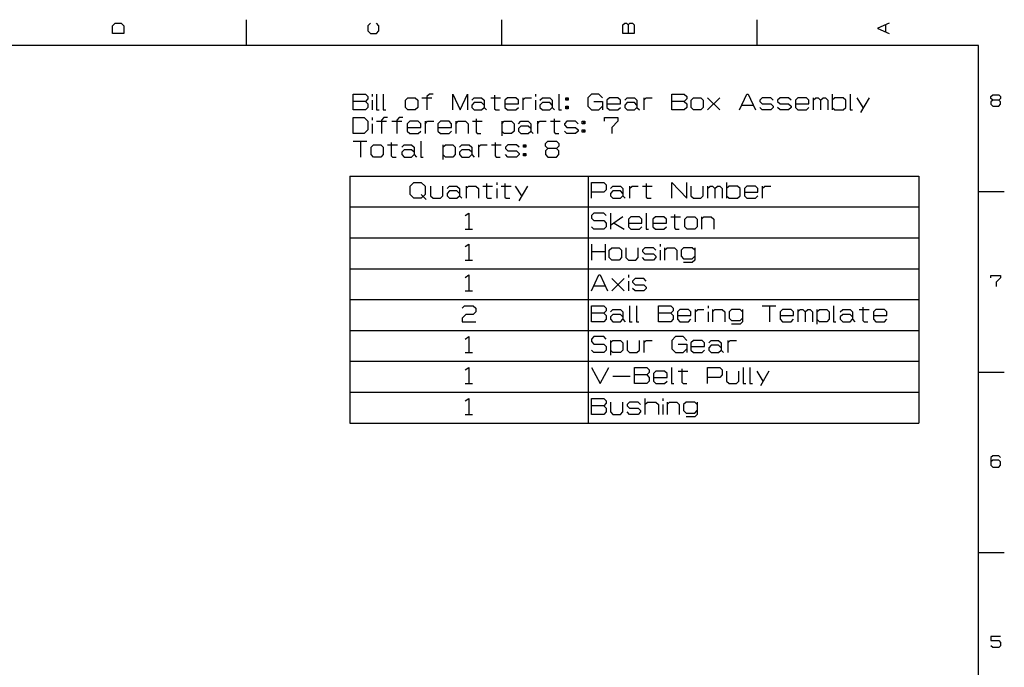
# Model space of a CAD drawing. Extents: x 0 to 594, y 0 to 420.
# Tile 14 of 14: x 305 to 592, y 229 to 418. Entities that reach past the tile are written whole.
import ezdxf

# ---------------------------------------------------------------- set-up
doc = ezdxf.new("R2010")
doc.units = 0
doc.layers.get('0').update_dxf_attribs({"linetype": 'CONTINUOUS'})

msp = doc.modelspace()

# ---------------------------------------------------------------- linework, layer by layer
at = {"color": 7, "ltscale": 0.1875}
for p, q in [((371.2, 410), (371.2, 417.5)), ((445.4, 410), (445.4, 417.5)), ((519.6, 410), (519.6, 417.5)), ((584, 367.5), (591.5, 367.5)), ((584, 315), (591.5, 315)), ((584, 262.5), (591.5, 262.5))]:
    msp.add_line(p, q, dxfattribs=at)
at = {"color": 7}
for p, q in [((584, 410), (10, 410)), ((584, 10), (584, 410)), ((401.19, 372), (566.61, 372)), ((401.19, 372), (401.19, 300.18)), ((470.47, 372), (470.47, 300.18)), ((566.61, 372), (566.61, 300.18)), ((401.19, 363.03), (566.61, 363.03)), ((401.19, 354.05), (566.61, 354.05)), ((401.19, 345.07), (566.61, 345.07)), ((401.19, 336.09), (566.61, 336.09)), ((401.19, 327.12), (566.61, 327.12)), ((401.19, 318.14), (566.61, 318.14)), ((401.19, 309.16), (566.61, 309.16)), ((401.19, 300.18), (566.61, 300.18))]:
    msp.add_line(p, q, dxfattribs=at)
for points in [[(332.23, 413.5), (332.23, 415.75), (332.98, 416.5), (334.73, 416.5), (335.48, 415.75), (335.48, 413.5)], [(588.12, 395.62), (589.88, 395.62), (590.38, 395.12), (590.38, 394.62), (589.88, 394.12), (588.12, 394.12), (587.62, 394.62), (587.62, 395.12)], [(418.09, 394.81), (420.23, 394.81), (420.94, 394.1), (420.94, 391.95), (420.23, 391.24), (418.09, 391.24), (417.37, 391.95), (417.37, 394.1)], [(463.98, 394.81), (464.69, 394.81), (464.69, 394.1), (463.98, 394.1)], [(463.98, 392.31), (464.69, 392.31), (464.69, 391.6), (463.98, 391.6)], [(501.12, 394.81), (503.26, 394.81), (503.98, 394.1), (503.98, 391.95), (503.26, 391.24), (501.12, 391.24), (500.41, 391.95), (500.41, 394.1)], [(402.19, 389.03), (405.41, 389.03), (406.48, 387.95), (406.48, 385.45), (405.41, 384.38), (402.19, 384.38)], [(468.8, 387.95), (469.51, 387.95), (469.51, 387.24), (468.8, 387.24)], [(468.8, 385.45), (469.51, 385.45), (469.51, 384.74), (468.8, 384.74)], [(408.09, 381.1), (410.23, 381.1), (410.94, 380.38), (410.94, 378.24), (410.23, 377.53), (408.09, 377.53), (407.37, 378.24), (407.37, 380.38)], [(451.66, 381.1), (452.37, 381.1), (452.37, 380.38), (451.66, 380.38)], [(458.8, 382.17), (461.3, 382.17), (462.01, 381.45), (462.01, 380.74), (461.3, 380.03), (458.8, 380.03), (458.09, 380.74), (458.09, 381.45)], [(451.66, 378.6), (452.37, 378.6), (452.37, 377.88), (451.66, 377.88)], [(419.85, 370.19), (421.99, 370.19), (423.07, 369.12), (423.07, 366.62), (421.99, 365.55), (419.85, 365.55), (418.78, 366.62), (418.78, 369.12)], [(499.33, 360.14), (501.47, 360.14), (502.19, 359.43), (502.19, 357.29), (501.47, 356.57), (499.33, 356.57), (498.62, 357.29), (498.62, 359.43)], [(477.37, 351.17), (479.51, 351.17), (480.22, 350.45), (480.22, 348.31), (479.51, 347.6), (477.37, 347.6), (476.65, 348.31), (476.65, 350.45)]]:
    msp.add_lwpolyline(points, close=True, dxfattribs=at)
for points in [[(407.17, 416.5), (406.42, 415.75), (406.42, 414.25), (407.17, 413.5), (408.92, 413.5), (409.67, 414.25), (409.67, 415.75), (408.92, 416.5)], [(480.62, 413.5), (480.62, 416), (481.12, 416.5), (481.62, 416.5), (482.12, 416), (482.12, 413.5)], [(482.12, 416), (482.62, 416.5), (483.38, 416.5), (483.88, 416), (483.88, 413.5), (480.62, 413.5)], [(558.08, 413.38), (554.83, 414.88), (554.83, 415.12), (558.08, 416.62)], [(557.08, 413.88), (557.08, 416.12)], [(402.19, 395.88), (405.76, 395.88), (406.48, 395.17), (406.48, 394.45), (405.76, 393.74), (402.19, 393.74)], [(405.76, 393.74), (406.48, 393.03), (406.48, 391.95), (405.76, 391.24), (402.19, 391.24), (402.19, 395.88)], [(407.73, 395.88), (407.73, 395.17)], [(408.98, 395.88), (408.98, 391.24), (409.69, 391.24)], [(410.94, 395.88), (410.94, 391.24), (411.66, 391.24)], [(425.41, 395.88), (424.34, 395.88), (423.62, 395.17), (423.62, 391.24)], [(431.12, 391.24), (431.12, 395.88), (433.26, 391.24), (435.41, 395.88), (435.41, 391.24)], [(443.26, 395.53), (443.26, 391.6), (443.62, 391.24), (444.69, 391.24)], [(455.23, 395.88), (455.23, 395.17)], [(462.01, 395.88), (462.01, 391.24), (462.73, 391.24)], [(474.69, 394.81), (473.62, 395.88), (471.48, 395.88), (470.41, 394.81), (470.41, 392.31), (471.48, 391.24), (473.62, 391.24), (474.69, 392.31)], [(494.87, 395.88), (498.44, 395.88), (499.16, 395.17), (499.16, 394.45), (498.44, 393.74), (494.87, 393.74)], [(498.44, 393.74), (499.16, 393.03), (499.16, 391.95), (498.44, 391.24), (494.87, 391.24), (494.87, 395.88)], [(514.51, 391.24), (516.66, 395.88), (517.01, 395.88), (519.16, 391.24)], [(541.48, 395.88), (541.48, 391.24)], [(546.66, 395.88), (546.66, 391.24), (547.37, 391.24)], [(407.73, 394.1), (407.73, 391.24)], [(422.19, 394.81), (425.05, 394.81)], [(436.66, 394.1), (437.37, 394.81), (439.51, 394.81), (440.23, 394.1), (440.23, 391.95), (440.94, 391.24)], [(440.23, 392.67), (439.51, 393.38), (437.37, 393.38), (436.66, 392.67), (436.66, 391.95), (437.37, 391.24), (439.51, 391.24), (440.23, 391.95)], [(442.19, 394.81), (445.05, 394.81)], [(446.3, 393.03), (450.23, 393.03), (450.23, 394.1), (449.51, 394.81), (447.01, 394.81), (446.3, 394.1), (446.3, 391.95), (447.01, 391.24), (449.51, 391.24), (450.23, 391.95)], [(451.48, 394.81), (451.48, 391.24)], [(451.48, 394.1), (452.19, 394.81), (453.98, 394.81)], [(455.23, 394.1), (455.23, 391.24)], [(456.48, 394.1), (457.19, 394.81), (459.34, 394.81), (460.05, 394.1), (460.05, 391.95), (460.76, 391.24)], [(460.05, 392.67), (459.34, 393.38), (457.19, 393.38), (456.48, 392.67), (456.48, 391.95), (457.19, 391.24), (459.34, 391.24), (460.05, 391.95)], [(464.34, 394.81), (464.34, 394.1)], [(464.34, 392.31), (464.34, 391.6)], [(472.19, 393.74), (474.69, 393.74), (474.69, 391.24)], [(475.94, 393.03), (479.87, 393.03), (479.87, 394.1), (479.16, 394.81), (476.66, 394.81), (475.94, 394.1), (475.94, 391.95), (476.66, 391.24), (479.16, 391.24), (479.87, 391.95)], [(481.12, 394.1), (481.84, 394.81), (483.98, 394.81), (484.69, 394.1), (484.69, 391.95), (485.41, 391.24)], [(484.69, 392.67), (483.98, 393.38), (481.84, 393.38), (481.12, 392.67), (481.12, 391.95), (481.84, 391.24), (483.98, 391.24), (484.69, 391.95)], [(486.66, 394.81), (486.66, 391.24)], [(486.66, 394.1), (487.37, 394.81), (489.16, 394.81)], [(505.23, 394.81), (508.8, 391.24)], [(508.8, 394.81), (505.23, 391.24)], [(515.23, 392.67), (518.44, 392.67)], [(524.34, 394.1), (523.62, 394.81), (521.12, 394.81), (520.41, 394.1), (520.41, 393.74), (521.12, 393.03), (523.62, 393.03), (524.34, 392.31), (524.34, 391.95), (523.62, 391.24), (521.12, 391.24), (520.41, 391.95)], [(529.51, 394.1), (528.8, 394.81), (526.3, 394.81), (525.59, 394.1), (525.59, 393.74), (526.3, 393.03), (528.8, 393.03), (529.51, 392.31), (529.51, 391.95), (528.8, 391.24), (526.3, 391.24), (525.59, 391.95)], [(530.76, 393.03), (534.69, 393.03), (534.69, 394.1), (533.98, 394.81), (531.48, 394.81), (530.76, 394.1), (530.76, 391.95), (531.48, 391.24), (533.98, 391.24), (534.69, 391.95)], [(535.94, 394.81), (535.94, 391.24)], [(535.94, 394.1), (536.66, 394.81), (537.37, 394.81), (538.09, 394.1), (538.09, 391.24)], [(538.09, 394.1), (538.8, 394.81), (539.51, 394.81), (540.23, 394.1), (540.23, 391.24)], [(541.48, 391.95), (542.19, 391.24), (544.69, 391.24), (545.41, 391.95), (545.41, 394.1), (544.69, 394.81), (542.19, 394.81), (541.48, 394.1)], [(548.62, 394.81), (550.41, 391.95)], [(552.19, 394.81), (549.69, 390.53)], [(588.12, 394.12), (587.62, 393.62), (587.62, 392.88), (588.12, 392.38), (589.88, 392.38), (590.38, 392.88), (590.38, 393.62), (589.88, 394.12)], [(407.73, 389.03), (407.73, 388.31)], [(407.73, 387.24), (407.73, 384.38)], [(408.98, 387.95), (411.84, 387.95)], [(412.19, 389.03), (411.12, 389.03), (410.41, 388.31), (410.41, 384.38)], [(413.44, 387.95), (416.3, 387.95)], [(416.66, 389.03), (415.59, 389.03), (414.87, 388.31), (414.87, 384.38)], [(417.91, 386.17), (421.84, 386.17), (421.84, 387.24), (421.12, 387.95), (418.62, 387.95), (417.91, 387.24), (417.91, 385.1), (418.62, 384.38), (421.12, 384.38), (421.84, 385.1)], [(423.09, 387.95), (423.09, 384.38)], [(423.09, 387.24), (423.8, 387.95), (425.59, 387.95)], [(426.84, 386.17), (430.76, 386.17), (430.76, 387.24), (430.05, 387.95), (427.55, 387.95), (426.84, 387.24), (426.84, 385.1), (427.55, 384.38), (430.05, 384.38), (430.76, 385.1)], [(432.01, 387.24), (432.73, 387.95), (434.87, 387.95), (435.59, 387.24), (435.59, 384.38)], [(432.01, 387.95), (432.01, 384.38)], [(436.84, 387.95), (439.69, 387.95)], [(437.91, 388.67), (437.91, 384.74), (438.26, 384.38), (439.34, 384.38)], [(445.41, 387.24), (446.12, 387.95), (448.26, 387.95), (448.98, 387.24), (448.98, 385.1), (448.26, 384.38), (446.12, 384.38), (445.41, 385.1)], [(445.41, 387.95), (445.41, 383.67)], [(450.23, 387.24), (450.94, 387.95), (453.09, 387.95), (453.8, 387.24), (453.8, 385.1), (454.51, 384.38)], [(453.8, 385.81), (453.09, 386.53), (450.94, 386.53), (450.23, 385.81), (450.23, 385.1), (450.94, 384.38), (453.09, 384.38), (453.8, 385.1)], [(455.76, 387.95), (455.76, 384.38)], [(455.76, 387.24), (456.48, 387.95), (458.26, 387.95)], [(459.51, 387.95), (462.37, 387.95)], [(460.59, 388.67), (460.59, 384.74), (460.94, 384.38), (462.01, 384.38)], [(467.55, 387.24), (466.84, 387.95), (464.34, 387.95), (463.62, 387.24), (463.62, 386.88), (464.34, 386.17), (466.84, 386.17), (467.55, 385.45), (467.55, 385.1), (466.84, 384.38), (464.34, 384.38), (463.62, 385.1)], [(469.16, 387.95), (469.16, 387.24)], [(475.23, 387.95), (475.23, 389.03), (479.16, 389.03), (479.16, 387.95), (477.37, 386.17), (477.37, 384.38)], [(469.16, 385.45), (469.16, 384.74)], [(402.19, 382.17), (406.12, 382.17)], [(404.34, 382.17), (404.34, 377.53)], [(412.19, 381.1), (415.05, 381.1)], [(413.26, 381.81), (413.26, 377.88), (413.62, 377.53), (414.69, 377.53)], [(416.3, 380.38), (417.01, 381.1), (419.16, 381.1), (419.87, 380.38), (419.87, 378.24), (420.59, 377.53)], [(421.84, 382.17), (421.84, 377.53), (422.55, 377.53)], [(428.26, 380.38), (428.98, 381.1), (431.12, 381.1), (431.84, 380.38), (431.84, 378.24), (431.12, 377.53), (428.98, 377.53), (428.26, 378.24)], [(428.26, 381.1), (428.26, 376.81)], [(433.09, 380.38), (433.8, 381.1), (435.94, 381.1), (436.66, 380.38), (436.66, 378.24), (437.37, 377.53)], [(438.62, 381.1), (438.62, 377.53)], [(438.62, 380.38), (439.34, 381.1), (441.12, 381.1)], [(442.37, 381.1), (445.23, 381.1)], [(443.44, 381.81), (443.44, 377.88), (443.8, 377.53), (444.87, 377.53)], [(450.41, 380.38), (449.69, 381.1), (447.19, 381.1), (446.48, 380.38), (446.48, 380.03), (447.19, 379.31), (449.69, 379.31), (450.41, 378.6), (450.41, 378.24), (449.69, 377.53), (447.19, 377.53), (446.48, 378.24)], [(452.01, 381.1), (452.01, 380.38)], [(419.87, 378.95), (419.16, 379.67), (417.01, 379.67), (416.3, 378.95), (416.3, 378.24), (417.01, 377.53), (419.16, 377.53), (419.87, 378.24)], [(436.66, 378.95), (435.94, 379.67), (433.8, 379.67), (433.09, 378.95), (433.09, 378.24), (433.8, 377.53), (435.94, 377.53), (436.66, 378.24)], [(452.01, 378.6), (452.01, 377.88)], [(458.8, 380.03), (458.09, 379.31), (458.09, 378.24), (458.8, 377.53), (461.3, 377.53), (462.01, 378.24), (462.01, 379.31), (461.3, 380.03)], [(440.92, 369.84), (440.92, 365.91), (441.28, 365.55), (442.35, 365.55)], [(443.96, 370.19), (443.96, 369.48)], [(446.28, 369.84), (446.28, 365.91), (446.64, 365.55), (447.71, 365.55)], [(471.47, 365.55), (471.47, 370.19), (475.05, 370.19), (475.76, 369.48), (475.76, 368.05), (475.05, 367.34), (471.47, 367.34)], [(487.37, 369.84), (487.37, 365.91), (487.72, 365.55), (488.8, 365.55)], [(494.87, 365.55), (494.87, 370.19), (499.15, 365.55), (499.15, 370.19)], [(510.76, 370.19), (510.76, 365.55)], [(421.99, 366.62), (423.42, 365.19)], [(424.67, 369.12), (424.67, 366.26), (425.39, 365.55), (427.53, 365.55), (428.24, 366.26), (428.24, 369.12)], [(429.49, 368.41), (430.21, 369.12), (432.35, 369.12), (433.07, 368.41), (433.07, 366.26), (433.78, 365.55)], [(433.07, 366.98), (432.35, 367.69), (430.21, 367.69), (429.49, 366.98), (429.49, 366.26), (430.21, 365.55), (432.35, 365.55), (433.07, 366.26)], [(435.03, 368.41), (435.74, 369.12), (437.89, 369.12), (438.6, 368.41), (438.6, 365.55)], [(435.03, 369.12), (435.03, 365.55)], [(439.85, 369.12), (442.71, 369.12)], [(443.96, 368.41), (443.96, 365.55)], [(445.21, 369.12), (448.07, 369.12)], [(449.32, 369.12), (451.1, 366.26)], [(452.89, 369.12), (450.39, 364.84)], [(477.01, 368.41), (477.72, 369.12), (479.87, 369.12), (480.58, 368.41), (480.58, 366.26), (481.3, 365.55)], [(480.58, 366.98), (479.87, 367.69), (477.72, 367.69), (477.01, 366.98), (477.01, 366.26), (477.72, 365.55), (479.87, 365.55), (480.58, 366.26)], [(482.55, 369.12), (482.55, 365.55)], [(482.55, 368.41), (483.26, 369.12), (485.05, 369.12)], [(486.3, 369.12), (489.15, 369.12)], [(500.4, 369.12), (500.4, 366.26), (501.12, 365.55), (503.26, 365.55), (503.97, 366.26), (503.97, 369.12)], [(505.22, 369.12), (505.22, 365.55)], [(505.22, 368.41), (505.94, 369.12), (506.65, 369.12), (507.37, 368.41), (507.37, 365.55)], [(507.37, 368.41), (508.08, 369.12), (508.8, 369.12), (509.51, 368.41), (509.51, 365.55)], [(510.76, 366.26), (511.47, 365.55), (513.97, 365.55), (514.69, 366.26), (514.69, 368.41), (513.97, 369.12), (511.47, 369.12), (510.76, 368.41)], [(515.94, 367.34), (519.87, 367.34), (519.87, 368.41), (519.15, 369.12), (516.65, 369.12), (515.94, 368.41), (515.94, 366.26), (516.65, 365.55), (519.15, 365.55), (519.87, 366.26)], [(521.12, 369.12), (521.12, 365.55)], [(521.12, 368.41), (521.83, 369.12), (523.62, 369.12)], [(434.76, 360.5), (435.83, 361.22)], [(435.83, 361.22), (435.83, 356.57)], [(475.76, 360.5), (475.05, 361.22), (472.19, 361.22), (471.47, 360.5), (471.47, 359.79), (472.19, 359.07), (475.05, 359.07), (475.76, 358.36), (475.76, 357.29), (475.05, 356.57), (472.19, 356.57), (471.47, 357.29)], [(477.01, 361.22), (477.01, 356.57)], [(487.37, 361.22), (487.37, 356.57), (488.08, 356.57)], [(495.58, 360.86), (495.58, 356.93), (495.94, 356.57), (497.01, 356.57)], [(480.58, 360.14), (477.01, 357.64)], [(478.08, 358.36), (480.94, 356.57)], [(482.19, 358.36), (486.12, 358.36), (486.12, 359.43), (485.4, 360.14), (482.9, 360.14), (482.19, 359.43), (482.19, 357.29), (482.9, 356.57), (485.4, 356.57), (486.12, 357.29)], [(489.33, 358.36), (493.26, 358.36), (493.26, 359.43), (492.55, 360.14), (490.05, 360.14), (489.33, 359.43), (489.33, 357.29), (490.05, 356.57), (492.55, 356.57), (493.26, 357.29)], [(494.51, 360.14), (497.37, 360.14)], [(503.44, 359.43), (504.15, 360.14), (506.3, 360.14), (507.01, 359.43), (507.01, 356.57)], [(503.44, 360.14), (503.44, 356.57)], [(434.76, 356.57), (436.9, 356.57)], [(434.76, 351.52), (435.83, 352.24)], [(435.83, 352.24), (435.83, 347.6)], [(471.47, 352.24), (471.47, 347.6)], [(475.4, 352.24), (475.4, 347.6)], [(491.47, 352.24), (491.47, 351.52)], [(471.47, 350.1), (475.4, 350.1)], [(481.47, 351.17), (481.47, 348.31), (482.19, 347.6), (484.33, 347.6), (485.05, 348.31), (485.05, 351.17)], [(490.22, 350.45), (489.51, 351.17), (487.01, 351.17), (486.3, 350.45), (486.3, 350.1), (487.01, 349.38), (489.51, 349.38), (490.22, 348.67), (490.22, 348.31), (489.51, 347.6), (487.01, 347.6), (486.3, 348.31)], [(491.47, 350.45), (491.47, 347.6)], [(492.72, 350.45), (493.44, 351.17), (495.58, 351.17), (496.3, 350.45), (496.3, 347.6)], [(492.72, 351.17), (492.72, 347.6)], [(501.47, 350.45), (500.76, 351.17), (498.26, 351.17), (497.55, 350.45), (497.55, 348.67), (498.26, 347.95), (500.76, 347.95), (501.47, 348.67)], [(501.47, 351.17), (501.47, 347.6), (500.76, 346.88), (498.26, 346.88)], [(434.76, 347.6), (436.9, 347.6)], [(434.76, 342.55), (435.83, 343.26)], [(435.83, 343.26), (435.83, 338.62)], [(471.47, 338.62), (473.62, 343.26), (473.97, 343.26), (476.12, 338.62)], [(477.37, 342.19), (480.94, 338.62)], [(480.94, 342.19), (477.37, 338.62)], [(482.19, 343.26), (482.19, 342.55)], [(482.19, 341.47), (482.19, 338.62)], [(487.37, 341.47), (486.65, 342.19), (484.15, 342.19), (483.44, 341.47), (483.44, 341.12), (484.15, 340.4), (486.65, 340.4), (487.37, 339.69), (487.37, 339.33), (486.65, 338.62), (484.15, 338.62), (483.44, 339.33)], [(587.62, 342.38), (587.62, 343.12), (590.38, 343.12), (590.38, 342.38), (589.12, 341.12), (589.12, 339.88)], [(434.76, 338.62), (436.9, 338.62)], [(472.19, 340.05), (475.4, 340.05)], [(433.87, 333.57), (434.58, 334.28), (437.08, 334.28), (437.8, 333.57), (437.8, 332.5), (437.08, 331.78), (434.94, 331.78), (433.87, 330.71), (433.87, 329.64), (437.8, 329.64)], [(471.47, 334.28), (475.05, 334.28), (475.76, 333.57), (475.76, 332.85), (475.05, 332.14), (471.47, 332.14)], [(475.05, 332.14), (475.76, 331.43), (475.76, 330.35), (475.05, 329.64), (471.47, 329.64), (471.47, 334.28)], [(477.01, 332.5), (477.72, 333.21), (479.87, 333.21), (480.58, 332.5), (480.58, 330.35), (481.3, 329.64)], [(482.55, 334.28), (482.55, 329.64), (483.26, 329.64)], [(484.51, 334.28), (484.51, 329.64), (485.22, 329.64)], [(490.94, 334.28), (494.51, 334.28), (495.22, 333.57), (495.22, 332.85), (494.51, 332.14), (490.94, 332.14)], [(494.51, 332.14), (495.22, 331.43), (495.22, 330.35), (494.51, 329.64), (490.94, 329.64), (490.94, 334.28)], [(496.47, 331.43), (500.4, 331.43), (500.4, 332.5), (499.69, 333.21), (497.19, 333.21), (496.47, 332.5), (496.47, 330.35), (497.19, 329.64), (499.69, 329.64), (500.4, 330.35)], [(501.65, 333.21), (501.65, 329.64)], [(501.65, 332.5), (502.37, 333.21), (504.15, 333.21)], [(505.4, 334.28), (505.4, 333.57)], [(505.4, 332.5), (505.4, 329.64)], [(506.65, 332.5), (507.37, 333.21), (509.51, 333.21), (510.22, 332.5), (510.22, 329.64)], [(506.65, 333.21), (506.65, 329.64)], [(515.4, 332.5), (514.69, 333.21), (512.19, 333.21), (511.47, 332.5), (511.47, 330.71), (512.19, 330), (514.69, 330), (515.4, 330.71)], [(515.4, 333.21), (515.4, 329.64), (514.69, 328.93), (512.19, 328.93)], [(521.12, 334.28), (525.05, 334.28)], [(523.26, 334.28), (523.26, 329.64)], [(526.3, 331.43), (530.22, 331.43), (530.22, 332.5), (529.51, 333.21), (527.01, 333.21), (526.3, 332.5), (526.3, 330.35), (527.01, 329.64), (529.51, 329.64), (530.22, 330.35)], [(531.47, 333.21), (531.47, 329.64)], [(531.47, 332.5), (532.19, 333.21), (532.9, 333.21), (533.62, 332.5), (533.62, 329.64)], [(533.62, 332.5), (534.33, 333.21), (535.05, 333.21), (535.76, 332.5), (535.76, 329.64)], [(537.01, 332.5), (537.72, 333.21), (539.87, 333.21), (540.58, 332.5), (540.58, 330.35), (539.87, 329.64), (537.72, 329.64), (537.01, 330.35)], [(537.01, 333.21), (537.01, 328.93)], [(541.83, 334.28), (541.83, 329.64), (542.55, 329.64)], [(543.8, 332.5), (544.51, 333.21), (546.65, 333.21), (547.37, 332.5), (547.37, 330.35), (548.08, 329.64)], [(549.33, 333.21), (552.19, 333.21)], [(550.4, 333.93), (550.4, 330), (550.76, 329.64), (551.83, 329.64)], [(553.44, 331.43), (557.37, 331.43), (557.37, 332.5), (556.65, 333.21), (554.15, 333.21), (553.44, 332.5), (553.44, 330.35), (554.15, 329.64), (556.65, 329.64), (557.37, 330.35)], [(480.58, 331.07), (479.87, 331.78), (477.72, 331.78), (477.01, 331.07), (477.01, 330.35), (477.72, 329.64), (479.87, 329.64), (480.58, 330.35)], [(547.37, 331.07), (546.65, 331.78), (544.51, 331.78), (543.8, 331.07), (543.8, 330.35), (544.51, 329.64), (546.65, 329.64), (547.37, 330.35)], [(434.76, 324.59), (435.83, 325.31)], [(435.83, 325.31), (435.83, 320.66)], [(475.76, 324.59), (475.05, 325.31), (472.19, 325.31), (471.47, 324.59), (471.47, 323.88), (472.19, 323.16), (475.05, 323.16), (475.76, 322.45), (475.76, 321.38), (475.05, 320.66), (472.19, 320.66), (471.47, 321.38)], [(477.01, 323.52), (477.72, 324.23), (479.87, 324.23), (480.58, 323.52), (480.58, 321.38), (479.87, 320.66), (477.72, 320.66), (477.01, 321.38)], [(477.01, 324.23), (477.01, 319.95)], [(481.83, 324.23), (481.83, 321.38), (482.55, 320.66), (484.69, 320.66), (485.4, 321.38), (485.4, 324.23)], [(486.65, 324.23), (486.65, 320.66)], [(486.65, 323.52), (487.37, 324.23), (489.15, 324.23)], [(499.15, 324.23), (498.08, 325.31), (495.94, 325.31), (494.87, 324.23), (494.87, 321.73), (495.94, 320.66), (498.08, 320.66), (499.15, 321.73)], [(500.4, 322.45), (504.33, 322.45), (504.33, 323.52), (503.62, 324.23), (501.12, 324.23), (500.4, 323.52), (500.4, 321.38), (501.12, 320.66), (503.62, 320.66), (504.33, 321.38)], [(505.58, 323.52), (506.3, 324.23), (508.44, 324.23), (509.15, 323.52), (509.15, 321.38), (509.87, 320.66)], [(511.12, 324.23), (511.12, 320.66)], [(511.12, 323.52), (511.83, 324.23), (513.62, 324.23)], [(434.76, 320.66), (436.9, 320.66)], [(496.65, 323.16), (499.15, 323.16), (499.15, 320.66)], [(509.15, 322.09), (508.44, 322.81), (506.3, 322.81), (505.58, 322.09), (505.58, 321.38), (506.3, 320.66), (508.44, 320.66), (509.15, 321.38)], [(434.76, 315.61), (435.83, 316.33)], [(435.83, 316.33), (435.83, 311.69)], [(471.47, 316.33), (473.97, 311.69), (476.47, 316.33)], [(483.97, 316.33), (487.55, 316.33), (488.26, 315.61), (488.26, 314.9), (487.55, 314.19), (483.97, 314.19)], [(487.55, 314.19), (488.26, 313.47), (488.26, 312.4), (487.55, 311.69), (483.97, 311.69), (483.97, 316.33)], [(489.51, 313.47), (493.44, 313.47), (493.44, 314.54), (492.72, 315.26), (490.22, 315.26), (489.51, 314.54), (489.51, 312.4), (490.22, 311.69), (492.72, 311.69), (493.44, 312.4)], [(494.69, 316.33), (494.69, 311.69), (495.4, 311.69)], [(496.65, 315.26), (499.51, 315.26)], [(497.72, 315.97), (497.72, 312.04), (498.08, 311.69), (499.15, 311.69)], [(505.22, 311.69), (505.22, 316.33), (508.8, 316.33), (509.51, 315.61), (509.51, 314.19), (508.8, 313.47), (505.22, 313.47)], [(510.76, 315.26), (510.76, 312.4), (511.47, 311.69), (513.62, 311.69), (514.33, 312.4), (514.33, 315.26)], [(515.58, 316.33), (515.58, 311.69), (516.3, 311.69)], [(517.55, 316.33), (517.55, 311.69), (518.26, 311.69)], [(519.51, 315.26), (521.3, 312.4)], [(523.08, 315.26), (520.58, 310.97)], [(477.72, 313.83), (482.72, 313.83)], [(434.76, 311.69), (436.9, 311.69)], [(434.76, 306.64), (435.83, 307.35)], [(435.83, 307.35), (435.83, 302.71)], [(471.47, 307.35), (475.05, 307.35), (475.76, 306.64), (475.76, 305.92), (475.05, 305.21), (471.47, 305.21)], [(475.05, 305.21), (475.76, 304.49), (475.76, 303.42), (475.05, 302.71), (471.47, 302.71), (471.47, 307.35)], [(487.01, 307.35), (487.01, 302.71)], [(492.19, 307.35), (492.19, 306.64)], [(477.01, 306.28), (477.01, 303.42), (477.72, 302.71), (479.87, 302.71), (480.58, 303.42), (480.58, 306.28)], [(485.76, 305.57), (485.05, 306.28), (482.55, 306.28), (481.83, 305.57), (481.83, 305.21), (482.55, 304.49), (485.05, 304.49), (485.76, 303.78), (485.76, 303.42), (485.05, 302.71), (482.55, 302.71), (481.83, 303.42)], [(487.01, 305.57), (487.72, 306.28), (490.22, 306.28), (490.94, 305.57), (490.94, 302.71)], [(492.19, 305.57), (492.19, 302.71)], [(493.44, 305.57), (494.15, 306.28), (496.3, 306.28), (497.01, 305.57), (497.01, 302.71)], [(493.44, 306.28), (493.44, 302.71)], [(502.19, 305.57), (501.47, 306.28), (498.97, 306.28), (498.26, 305.57), (498.26, 303.78), (498.97, 303.07), (501.47, 303.07), (502.19, 303.78)], [(502.19, 306.28), (502.19, 302.71), (501.47, 301.99), (498.97, 301.99)], [(434.76, 302.71), (436.9, 302.71)], [(590.38, 290.12), (589.88, 290.62), (588.12, 290.62), (587.62, 290.12), (587.62, 287.88), (588.12, 287.38), (589.88, 287.38), (590.38, 287.88), (590.38, 288.88), (589.88, 289.38), (588.12, 289.38), (587.62, 288.88)], [(590.38, 238.12), (587.62, 238.12), (587.62, 236.88), (589.88, 236.88), (590.38, 236.38), (590.38, 235.38), (589.88, 234.88), (588.12, 234.88), (587.62, 235.38)]]:
    msp.add_lwpolyline(points, dxfattribs=at)

doc.saveas('drawing.dxf')
